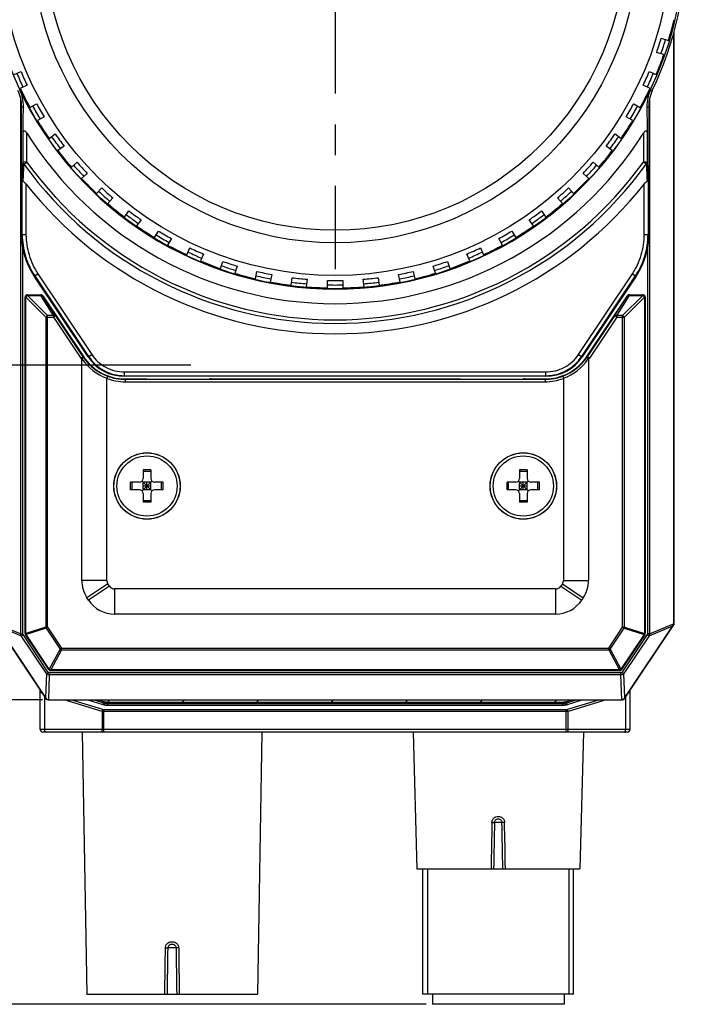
# Model space of a CAD drawing. Header units: millimetres. Extents: x 64 to 504, y 17 to 405.
# Tile 6 of 22: x 110 to 163, y 137 to 215. Entities that reach past the tile are written whole.
import ezdxf
from ezdxf.enums import TextEntityAlignment as Align

# ---------------------------------------------------------------- set-up
doc = ezdxf.new("R2010")
doc.units = ezdxf.units.MM
doc.header["$LTSCALE"] = 32.67
doc.linetypes.add('CENTER', pattern=[0.6, 0.375, -0.075, 0.075, -0.075])
doc.layers.get('0').update_dxf_attribs({"linetype": 'CONTINUOUS'})
for name, color, linetype in [('00_COMPONENTS', 7, 'CONTINUOUS'), ('03_ALL_AXES', 7, 'CONTINUOUS'), ('51__DRAFT_DIMS', 7, 'CONTINUOUS')]:
    doc.layers.add(name, color=color, linetype=linetype)
doc.styles.get("Standard").update_dxf_attribs({"font": 'simfang.ttf'})
doc.dimstyles.new('DIMSTYLE_1', dxfattribs={"dimtxt": 3, "dimasz": 3, "dimexe": 2.5, "dimexo": 0.5, "dimgap": 0.75, "dimtad": 1, "dimdsep": 46, "dimtxsty": 'STANDARD', "dimblk": '_FILLED', "dimblk1": '_FILLED', "dimblk2": '_FILLED', "dimcen": 0.09, "dimclrt": 3, "dimazin": 2, "dimtp": 0.3, "dimtm": 0.3, "dimtfac": 1, "dimtofl": 0, "dimtmove": 0, "dimatfit": 3, "dimldrblk": '_FILLED', "dimfxl": 1, "dimtolj": 1, "dimarcsym": 0})
doc.dimstyles.new('DIMSTYLE_2', dxfattribs={"dimtxt": 3, "dimasz": 3, "dimexe": 2.5, "dimexo": 0.5, "dimgap": 0.75, "dimtad": 1, "dimdec": 1, "dimdsep": 46, "dimtxsty": 'STANDARD', "dimblk": '_FILLED', "dimblk1": '_FILLED', "dimblk2": '_FILLED', "dimcen": 0.09, "dimclrt": 3, "dimazin": 2, "dimtp": 0.3, "dimtm": 0.3, "dimtfac": 1, "dimtdec": 1, "dimtofl": 0, "dimtmove": 0, "dimatfit": 3, "dimldrblk": '_FILLED', "dimfxl": 1, "dimtolj": 1, "dimarcsym": 0})

# ---------------------------------------------------------------- blocks, each defined once
blk = doc.blocks.new('_FILLED')
at = {"color": 0, "linetype": 'ByBlock'}
blk.add_solid([(0, 0), (-1, 0.167), (-1, -0.167)], dxfattribs=at)
blk = doc.blocks.new('*D2')
at = {"layer": '51__DRAFT_DIMS', "color": 4, "transparency": 16777216}
for p, q in [((111.473, 248.91), (75.669, 248.91)), ((78.169, 248.91), (78.169, 204.91)), ((78.169, 160.91), (78.169, 204.91)), ((111.473, 160.91), (75.669, 160.91))]:
    blk.add_line(p, q, dxfattribs=at)
at = {"layer": '51__DRAFT_DIMS', "color": 4, "transparency": 16777216, "xscale": 3, "yscale": 3, "zscale": 3}
for p, rotation in [((78.169, 248.91), 90), ((78.169, 160.91), 270)]:
    blk.add_blockref('_FILLED', p, dxfattribs=dict(at, rotation=rotation))
at = {"layer": '51__DRAFT_DIMS', "color": 3, "transparency": 16777216}
blk.add_text('88', height=3, rotation=90, dxfattribs=at).set_placement((77.419, 204.91), align=Align.CENTER)
blk = doc.blocks.new('*D5')
at = {"layer": '51__DRAFT_DIMS', "color": 4, "transparency": 16777216}
for p, q in [((111.473, 248.91), (64.934, 248.91)), ((67.434, 248.91), (67.434, 192.776)), ((67.434, 136.643), (67.434, 192.776)), ((142.063, 136.643), (64.934, 136.643))]:
    blk.add_line(p, q, dxfattribs=at)
at = {"layer": '51__DRAFT_DIMS', "color": 4, "transparency": 16777216, "xscale": 3, "yscale": 3, "zscale": 3}
for p, rotation in [((67.434, 248.91), 90), ((67.434, 136.643), 270)]:
    blk.add_blockref('_FILLED', p, dxfattribs=dict(at, rotation=rotation))
at = {"layer": '51__DRAFT_DIMS', "color": 3, "transparency": 16777216}
blk.add_text('112.3', height=3, rotation=90, dxfattribs=at).set_placement((66.684, 192.776), align=Align.CENTER)
blk = doc.blocks.new('*D12')
at = {"layer": '51__DRAFT_DIMS', "color": 4, "transparency": 16777216}
for p, q in [((113.464, 221.51), (87.228, 221.51)), ((89.728, 221.51), (89.728, 204.56)), ((89.728, 187.61), (89.728, 204.56)), ((123.313, 187.61), (87.228, 187.61))]:
    blk.add_line(p, q, dxfattribs=at)
at = {"layer": '51__DRAFT_DIMS', "color": 4, "transparency": 16777216, "xscale": 3, "yscale": 3, "zscale": 3}
for p, rotation in [((89.728, 221.51), 90), ((89.728, 187.61), 270)]:
    blk.add_blockref('_FILLED', p, dxfattribs=dict(at, rotation=rotation))
at = {"layer": '51__DRAFT_DIMS', "color": 3, "transparency": 16777216}
blk.add_text('33.9', height=3, rotation=90, dxfattribs=at).set_placement((88.978, 204.56), align=Align.CENTER)

msp = doc.modelspace()

# ---------------------------------------------------------------- linework, layer by layer
at = {"layer": '00_COMPONENTS', "color": 7}
for p, q in [((160.813, 213.692), (161.384, 213.507)), ((161.794, 214.068), (161.794, 167)), ((161.809, 167), (161.809, 214.125)), ((161.813, 214.139), (161.813, 166.91)), ((161.013, 212.366), (160.442, 212.551)), ((109.224, 210.773), (109.772, 211.018)), ((159.854, 211.018), (160.402, 210.773)), ((110.26, 209.921), (109.712, 209.677)), ((159.914, 209.677), (159.365, 209.921)), ((109.821, 198.027), (109.821, 208.205)), ((110.486, 208.157), (111.006, 208.458)), ((158.62, 208.458), (159.139, 208.157)), ((159.805, 208.205), (159.805, 198.027)), ((111.606, 207.418), (111.086, 207.118)), ((158.539, 207.118), (158.02, 207.418)), ((112.015, 205.688), (112.501, 206.041)), ((157.125, 206.041), (157.61, 205.688)), ((113.206, 205.07), (112.72, 204.717)), ((156.905, 204.717), (156.42, 205.07)), ((113.794, 203.391), (114.24, 203.793)), ((155.386, 203.793), (155.832, 203.391)), ((115.043, 202.901), (114.597, 202.5)), ((155.029, 202.5), (154.583, 202.901)), ((115.803, 201.294), (116.204, 201.74)), ((153.421, 201.74), (153.823, 201.294)), ((117.096, 200.937), (116.695, 200.491)), ((152.931, 200.491), (152.529, 200.937)), ((118.02, 199.417), (118.373, 199.903)), ((151.253, 199.903), (151.605, 199.417)), ((119.344, 199.197), (118.991, 198.712)), ((150.635, 198.712), (150.282, 199.197)), ((120.421, 197.783), (120.721, 198.303)), ((148.904, 198.303), (149.204, 197.783)), ((121.761, 197.703), (121.461, 197.183)), ((148.165, 197.183), (147.865, 197.703)), ((122.98, 196.409), (123.224, 196.957)), ((124.321, 196.469), (124.077, 195.921)), ((145.549, 195.921), (145.305, 196.469)), ((146.401, 196.957), (146.645, 196.409)), ((125.669, 195.309), (125.854, 195.88)), ((126.996, 195.509), (126.81, 194.939)), ((142.815, 194.939), (142.63, 195.509)), ((143.771, 195.88), (143.957, 195.309)), ((128.458, 194.497), (128.582, 195.084)), ((129.756, 194.835), (129.631, 194.248)), ((139.994, 194.248), (139.869, 194.835)), ((141.043, 195.084), (141.168, 194.497)), ((115.116, 188.272), (110.828, 194.702)), ((131.316, 193.981), (131.379, 194.578)), ((132.572, 194.452), (132.51, 193.855)), ((134.213, 193.766), (134.213, 194.366)), ((135.413, 194.366), (135.413, 193.766)), ((137.116, 193.855), (137.053, 194.452)), ((138.247, 194.578), (138.309, 193.981)), ((158.798, 194.702), (154.509, 188.272)), ((110.296, 193.227), (111.348, 193.227)), ((111.514, 193.138), (114.749, 188.289)), ((154.877, 188.289), (158.111, 193.138)), ((158.277, 193.227), (159.33, 193.227)), ((110.096, 166.219), (110.096, 193.027)), ((159.53, 193.027), (159.53, 166.219)), ((114.613, 170.446), (114.613, 188.06)), ((155.013, 188.06), (155.013, 170.446)), ((116.613, 170.446), (116.613, 186.543)), ((151.605, 186.718), (118.021, 186.718)), ((118.081, 186.507), (119.692, 186.507)), ((119.692, 186.507), (119.696, 186.507)), ((119.824, 186.503), (119.82, 186.503)), ((119.82, 186.503), (119.825, 186.503)), ((119.824, 186.503), (120.797, 186.499)), ((120.796, 186.499), (120.797, 186.499)), ((120.797, 186.499), (123.829, 186.499)), ((123.829, 186.499), (124.802, 186.503)), ((123.829, 186.499), (123.829, 186.499)), ((124.806, 186.503), (124.8, 186.503)), ((124.806, 186.503), (124.802, 186.503)), ((124.933, 186.507), (124.929, 186.507)), ((124.933, 186.507), (144.692, 186.507)), ((144.692, 186.507), (144.696, 186.507)), ((144.824, 186.503), (144.82, 186.503)), ((144.82, 186.503), (144.825, 186.503)), ((144.824, 186.503), (145.797, 186.499)), ((145.796, 186.499), (145.797, 186.499)), ((145.797, 186.499), (148.829, 186.499)), ((148.829, 186.499), (149.802, 186.503)), ((148.829, 186.499), (148.829, 186.499)), ((149.806, 186.503), (149.8, 186.503)), ((149.806, 186.503), (149.802, 186.503)), ((149.933, 186.507), (149.929, 186.507)), ((149.933, 186.507), (151.545, 186.507)), ((153.013, 186.543), (153.013, 170.446)), ((119.513, 179.27), (119.513, 178.57)), ((120.113, 179.27), (119.513, 179.27)), ((120.113, 179.138), (119.513, 179.138)), ((120.113, 179.27), (120.113, 178.57)), ((150.113, 179.27), (149.513, 179.27)), ((149.513, 179.27), (149.513, 178.57)), ((150.113, 179.138), (149.513, 179.138)), ((150.113, 179.27), (150.113, 178.57)), ((119.213, 178.27), (118.513, 178.27)), ((118.513, 177.67), (118.513, 178.27)), ((118.644, 177.67), (118.644, 178.27)), ((120.201, 177.582), (119.425, 178.357)), ((119.425, 177.582), (120.201, 178.357)), ((120.113, 178.27), (119.513, 178.27)), ((119.513, 177.67), (119.513, 178.27)), ((119.813, 177.67), (119.813, 178.27)), ((120.113, 177.67), (120.113, 178.27)), ((121.113, 178.27), (120.413, 178.27)), ((120.981, 177.67), (120.981, 178.27)), ((121.113, 177.67), (121.113, 178.27)), ((149.213, 178.27), (148.513, 178.27)), ((148.513, 177.67), (148.513, 178.27)), ((148.644, 177.67), (148.644, 178.27)), ((150.201, 177.582), (149.425, 178.357)), ((149.425, 177.582), (150.201, 178.357)), ((150.113, 178.27), (149.513, 178.27)), ((149.513, 177.67), (149.513, 178.27)), ((149.813, 177.67), (149.813, 178.27)), ((150.113, 177.67), (150.113, 178.27)), ((151.113, 178.27), (150.413, 178.27)), ((150.981, 177.67), (150.981, 178.27)), ((151.113, 177.67), (151.113, 178.27)), ((119.213, 177.67), (118.513, 177.67)), ((120.113, 177.97), (119.513, 177.97)), ((120.113, 177.67), (119.513, 177.67)), ((121.113, 177.67), (120.413, 177.67)), ((149.213, 177.67), (148.513, 177.67)), ((150.113, 177.97), (149.513, 177.97)), ((150.113, 177.67), (149.513, 177.67)), ((151.113, 177.67), (150.413, 177.67)), ((119.513, 177.37), (119.513, 176.67)), ((120.113, 176.801), (119.513, 176.801)), ((120.113, 176.67), (119.513, 176.67)), ((120.113, 177.37), (120.113, 176.67)), ((149.513, 177.37), (149.513, 176.67)), ((150.113, 176.801), (149.513, 176.801)), ((150.113, 176.67), (149.513, 176.67)), ((150.113, 177.37), (150.113, 176.67)), ((116.821, 169.982), (116.697, 170.169)), ((152.388, 169.76), (117.237, 169.76)), ((152.929, 170.169), (152.804, 169.982)), ((115.157, 168.873), (115.032, 169.06)), ((154.593, 169.06), (154.469, 168.873)), ((152.388, 167.76), (117.237, 167.76)), ((107.813, 166.91), (111.724, 161.043)), ((107.866, 166.836), (111.727, 161.045)), ((107.898, 166.815), (111.739, 161.054)), ((157.886, 161.054), (161.727, 166.815)), ((157.899, 161.045), (161.759, 166.836)), ((157.902, 161.043), (161.813, 166.91)), ((161.797, 166.915), (161.813, 166.91)), ((111.98, 163.332), (110.129, 166.108)), ((159.496, 166.108), (157.646, 163.332)), ((157.479, 163.242), (112.146, 163.242)), ((111.313, 158.543), (111.313, 161.66)), ((158.313, 161.66), (158.313, 158.543)), ((111.973, 160.928), (157.652, 160.928)), ((111.973, 160.913), (157.652, 160.913)), ((111.973, 160.91), (157.652, 160.91)), ((115.108, 160.91), (116.302, 160.552)), ((115.6, 160.91), (116.341, 160.687)), ((115.954, 160.91), (116.341, 160.793)), ((116.302, 160.552), (116.332, 160.543)), ((116.332, 160.543), (116.333, 160.543)), ((116.333, 160.543), (116.362, 160.535)), ((116.362, 160.535), (116.365, 160.534)), ((116.365, 160.534), (116.394, 160.528)), ((116.394, 160.528), (116.397, 160.527)), ((116.397, 160.527), (116.426, 160.521)), ((116.426, 160.521), (116.43, 160.52)), ((116.43, 160.52), (116.458, 160.515)), ((116.458, 160.515), (116.462, 160.514)), ((116.462, 160.514), (116.491, 160.51)), ((116.491, 160.51), (116.495, 160.509)), ((116.495, 160.509), (116.524, 160.506)), ((116.524, 160.506), (116.528, 160.505)), ((116.528, 160.505), (116.557, 160.502)), ((116.557, 160.502), (116.561, 160.502)), ((116.561, 160.502), (116.591, 160.499)), ((116.591, 160.499), (116.594, 160.499)), ((116.594, 160.499), (116.625, 160.497)), ((116.625, 160.497), (116.627, 160.497)), ((116.627, 160.497), (116.658, 160.496)), ((116.658, 160.496), (116.66, 160.496)), ((116.66, 160.496), (116.692, 160.495)), ((116.692, 160.743), (152.933, 160.743)), ((116.692, 160.637), (152.933, 160.637)), ((116.692, 160.495), (152.933, 160.495)), ((152.933, 160.495), (152.966, 160.496)), ((152.966, 160.496), (152.967, 160.496)), ((152.967, 160.496), (152.998, 160.497)), ((152.998, 160.497), (153.001, 160.497)), ((153.001, 160.497), (153.031, 160.499)), ((153.031, 160.499), (153.035, 160.499)), ((153.035, 160.499), (153.064, 160.502)), ((153.064, 160.502), (153.068, 160.502)), ((153.068, 160.502), (153.097, 160.505)), ((153.097, 160.505), (153.102, 160.506)), ((153.102, 160.506), (153.13, 160.509)), ((153.13, 160.509), (153.135, 160.51)), ((153.135, 160.51), (153.163, 160.514)), ((153.163, 160.514), (153.167, 160.515)), ((153.167, 160.515), (153.196, 160.52)), ((153.196, 160.52), (153.2, 160.521)), ((153.2, 160.521), (153.228, 160.527)), ((153.228, 160.527), (153.232, 160.528)), ((153.232, 160.528), (153.261, 160.534)), ((153.261, 160.534), (153.263, 160.535)), ((153.263, 160.535), (153.293, 160.543)), ((153.285, 160.793), (153.672, 160.91)), ((153.285, 160.687), (154.025, 160.91)), ((153.293, 160.543), (153.294, 160.543)), ((153.294, 160.543), (153.324, 160.552)), ((153.324, 160.552), (154.517, 160.91)), ((158.113, 158.343), (111.513, 158.343)), ((114.648, 158.343), (115.013, 137.443)), ((128.978, 158.343), (128.613, 137.443)), ((141.027, 158.343), (141.313, 147.443)), ((154.598, 158.343), (154.313, 147.443)), ((141.313, 147.443), (154.313, 147.443)), ((141.813, 137.443), (141.813, 147.443)), ((153.813, 137.443), (153.813, 147.443)), ((115.013, 137.443), (128.613, 137.443)), ((153.813, 137.443), (141.813, 137.443)), ((142.563, 137.443), (142.563, 136.643)), ((153.063, 137.443), (153.063, 136.643)), ((153.063, 136.643), (142.563, 136.643))]:
    msp.add_line(p, q, dxfattribs=at)
at = {"layer": '00_COMPONENTS', "color": 4}
for p, q in [((159.957, 209.562), (160.096, 209.496)), ((109.754, 166.186), (109.754, 208.834)), ((109.821, 208.205), (109.965, 208.205)), ((159.661, 208.205), (159.805, 208.205)), ((159.872, 208.834), (159.872, 166.186)), ((109.936, 203.806), (109.936, 206.044)), ((110.236, 203.806), (110.236, 206.115)), ((159.39, 206.115), (159.39, 203.806)), ((159.69, 206.044), (159.69, 203.806)), ((110.236, 203.806), (109.936, 203.806)), ((110.007, 203.641), (110.236, 203.806)), ((159.69, 203.806), (159.39, 203.806)), ((159.619, 203.641), (159.39, 203.806)), ((109.871, 198.027), (109.871, 202.391)), ((110.17, 202.049), (110.17, 198.027)), ((159.455, 198.027), (159.455, 202.049)), ((159.755, 202.391), (159.755, 198.027)), ((109.821, 198.027), (110.17, 198.027)), ((159.455, 198.027), (159.805, 198.027)), ((109.921, 166.186), (109.921, 196.935)), ((159.704, 196.935), (159.704, 166.186)), ((110.828, 194.702), (111.119, 194.896)), ((110.869, 194.73), (115.158, 188.299)), ((111.119, 194.896), (115.407, 188.466)), ((154.218, 188.466), (158.507, 194.896)), ((154.468, 188.299), (158.757, 194.73)), ((158.507, 194.896), (158.798, 194.702)), ((110.296, 193.168), (110.296, 193.227)), ((111.896, 191.568), (110.296, 193.168)), ((110.296, 193.168), (111.348, 193.168)), ((111.348, 193.227), (111.348, 193.168)), ((112.365, 191.568), (111.348, 193.168)), ((112.531, 191.538), (111.514, 193.138)), ((111.514, 193.138), (111.514, 193.138)), ((157.094, 191.538), (158.111, 193.138)), ((157.261, 191.568), (158.277, 193.168)), ((157.73, 191.568), (159.33, 193.168)), ((158.111, 193.138), (158.111, 193.138)), ((158.277, 193.168), (158.277, 193.227)), ((158.277, 193.168), (159.33, 193.168)), ((159.33, 193.227), (159.33, 193.168)), ((110.096, 193.027), (110.154, 193.027)), ((110.154, 166.219), (110.154, 193.027)), ((111.754, 191.427), (110.154, 193.027)), ((157.871, 191.427), (159.471, 193.027)), ((159.471, 193.027), (159.53, 193.027)), ((159.471, 193.027), (159.471, 166.219)), ((111.896, 166.703), (111.896, 191.568)), ((112.365, 191.568), (111.896, 191.568)), ((112.365, 191.568), (112.365, 191.427)), ((157.73, 191.568), (157.261, 191.568)), ((157.261, 191.568), (157.261, 191.427)), ((157.73, 166.703), (157.73, 191.568)), ((111.754, 191.427), (111.754, 166.703)), ((111.754, 191.427), (112.365, 191.427)), ((112.531, 191.538), (112.365, 191.427)), ((112.365, 191.427), (114.547, 188.155)), ((112.531, 191.538), (114.714, 188.266)), ((157.094, 191.538), (154.912, 188.266)), ((157.261, 191.427), (155.078, 188.155)), ((157.261, 191.427), (157.094, 191.538)), ((157.261, 191.427), (157.871, 191.427)), ((157.871, 166.703), (157.871, 191.427)), ((115.116, 188.272), (115.407, 188.466)), ((154.218, 188.466), (154.509, 188.272)), ((114.547, 188.155), (114.748, 188.289)), ((155.078, 188.155), (154.877, 188.289)), ((118.021, 186.718), (118.021, 187.067)), ((118.021, 187.067), (151.605, 187.067)), ((151.605, 186.718), (151.605, 187.067)), ((118.021, 186.767), (151.605, 186.767)), ((118.081, 186.507), (118.081, 186.28)), ((118.081, 186.48), (151.545, 186.48)), ((118.081, 186.28), (151.545, 186.28)), ((119.696, 186.507), (119.692, 186.507)), ((119.824, 186.503), (119.825, 186.503)), ((120.796, 186.499), (120.797, 186.499)), ((123.829, 186.499), (123.829, 186.499)), ((124.8, 186.503), (124.802, 186.503)), ((124.933, 186.507), (124.929, 186.507)), ((144.696, 186.507), (144.692, 186.507)), ((144.824, 186.503), (144.825, 186.503)), ((145.796, 186.499), (145.797, 186.499)), ((148.829, 186.499), (148.829, 186.499)), ((149.8, 186.503), (149.802, 186.503)), ((149.933, 186.507), (149.929, 186.507)), ((151.545, 186.507), (151.545, 186.28)), ((116.613, 170.446), (114.613, 170.446)), ((153.013, 170.446), (155.013, 170.446)), ((116.697, 170.169), (115.032, 169.06)), ((116.821, 169.982), (115.157, 168.873)), ((117.237, 169.76), (117.237, 167.76)), ((152.388, 169.76), (152.388, 167.76)), ((152.804, 169.982), (154.469, 168.873)), ((152.929, 170.169), (154.593, 169.06)), ((107.831, 166.99), (109.754, 166.186)), ((107.898, 166.815), (109.784, 166.026)), ((111.754, 166.703), (110.154, 166.219)), ((111.778, 166.625), (110.178, 166.141)), ((111.896, 166.703), (111.754, 166.703)), ((111.778, 166.625), (111.896, 166.703)), ((111.778, 166.625), (112.885, 164.964)), ((111.896, 166.703), (113.003, 165.042)), ((156.623, 165.042), (157.73, 166.703)), ((156.741, 164.964), (157.848, 166.625)), ((157.871, 166.703), (157.73, 166.703)), ((157.73, 166.703), (157.848, 166.625)), ((157.848, 166.625), (159.448, 166.141)), ((157.871, 166.703), (159.471, 166.219)), ((159.841, 166.026), (161.727, 166.815)), ((159.872, 166.186), (161.794, 166.99)), ((161.747, 166.844), (161.759, 166.836)), ((161.794, 167), (161.809, 167)), ((109.754, 166.186), (109.921, 166.186)), ((109.784, 166.026), (109.94, 166.129)), ((111.795, 163.01), (109.784, 166.026)), ((111.95, 163.113), (109.94, 166.129)), ((110.154, 166.219), (110.096, 166.219)), ((110.129, 166.108), (110.178, 166.141)), ((112.029, 163.364), (110.178, 166.141)), ((159.448, 166.141), (157.597, 163.364)), ((159.686, 166.129), (157.675, 163.113)), ((159.841, 166.026), (157.83, 163.01)), ((159.448, 166.141), (159.496, 166.108)), ((159.53, 166.219), (159.471, 166.219)), ((159.841, 166.026), (159.686, 166.129)), ((159.872, 166.186), (159.704, 166.186)), ((112.885, 164.964), (112.029, 163.364)), ((113.003, 164.901), (112.146, 163.301)), ((113.003, 165.042), (112.885, 164.964)), ((113.003, 165.042), (156.623, 165.042)), ((113.003, 164.901), (113.003, 165.042)), ((113.003, 164.901), (156.623, 164.901)), ((156.741, 164.964), (156.623, 165.042)), ((156.623, 165.042), (156.623, 164.901)), ((156.623, 164.901), (157.479, 163.301)), ((156.741, 164.964), (157.597, 163.364)), ((112.029, 163.364), (111.98, 163.332)), ((157.646, 163.332), (157.597, 163.364)), ((111.795, 163.01), (111.726, 161.076)), ((111.795, 163.01), (111.95, 163.113)), ((112.027, 162.903), (111.957, 160.928)), ((157.598, 163.069), (112.027, 163.069)), ((112.027, 162.903), (112.027, 163.069)), ((157.598, 162.903), (112.027, 162.903)), ((157.479, 163.301), (112.146, 163.301)), ((112.146, 163.242), (112.146, 163.301)), ((157.479, 163.301), (157.479, 163.242)), ((157.598, 162.903), (157.598, 163.069)), ((157.669, 160.928), (157.598, 162.903)), ((157.83, 163.01), (157.675, 163.113)), ((157.9, 161.076), (157.83, 163.01)), ((111.669, 158.543), (111.669, 161.125)), ((111.739, 161.053), (111.724, 161.043)), ((157.886, 161.053), (157.902, 161.043)), ((157.956, 161.125), (157.956, 158.543)), ((111.973, 160.928), (111.973, 160.91)), ((116.242, 160.003), (113.221, 160.91)), ((116.3, 160.145), (113.75, 160.91)), ((116.343, 160.54), (116.341, 160.687)), ((116.692, 160.743), (116.859, 160.91)), ((116.692, 160.495), (116.692, 160.637)), ((122.632, 160.743), (122.798, 160.91)), ((128.571, 160.743), (128.738, 160.91)), ((134.511, 160.743), (134.678, 160.91)), ((140.451, 160.743), (140.617, 160.91)), ((146.391, 160.743), (146.557, 160.91)), ((152.33, 160.743), (152.497, 160.91)), ((152.933, 160.495), (152.933, 160.637)), ((153.283, 160.54), (153.285, 160.687)), ((155.876, 160.91), (153.326, 160.145)), ((156.405, 160.91), (153.383, 160.003)), ((157.652, 160.91), (157.652, 160.928)), ((116.242, 160.003), (116.242, 158.543)), ((153.239, 160.132), (116.386, 160.132)), ((116.386, 158.343), (116.386, 160.132)), ((153.239, 159.99), (116.386, 159.99)), ((153.239, 158.343), (153.239, 160.132)), ((153.383, 158.543), (153.383, 160.003)), ((158.313, 158.543), (111.313, 158.543)), ((148.107, 151.151), (147.519, 151.151)), ((142.188, 147.443), (142.188, 137.443)), ((153.438, 147.443), (153.438, 137.443)), ((122.134, 141.149), (121.492, 141.149))]:
    msp.add_line(p, q, dxfattribs=at)
msp.add_circle((134.813, 221.51), 27.811, dxfattribs=at)
at = {"layer": '00_COMPONENTS', "color": 7}
for centre, radius in [((134.813, 221.51), 26.75), ((134.813, 221.51), 24.15), ((134.813, 221.51), 23.15), ((119.813, 177.969), 2.649), ((119.813, 177.969), 2.64), ((149.813, 177.969), 2.649), ((149.813, 177.969), 2.64), ((119.813, 177.97), 2.4), ((149.813, 177.97), 2.4)]:
    msp.add_circle(centre, radius, dxfattribs=at)
for centre, radius, start, end in [((134.813, 221.51), 27.992, 334.58538, 25.41462), ((134.813, 221.51), 27.75, 343.23892, 346.76108), ((134.813, 221.51), 27.15, 340.73369, 343.26631), ((134.813, 221.51), 27.75, 337.23892, 340.76108), ((134.813, 221.51), 27.15, 202.73369, 205.26631), ((134.813, 221.51), 27.15, 334.73369, 337.26631), ((134.813, 221.51), 27.75, 205.23892, 208.76108), ((134.813, 221.51), 27.75, 331.23892, 334.76108), ((106.813, 208.205), 3.008, 0, 25.41462), ((106.894, 208.244), 3.071, 359.27255, 25.41151), ((134.813, 221.51), 27.839, 205.41462, 334.58538), ((162.731, 208.244), 3.071, 154.58849, 180.72745), ((162.813, 208.205), 3.008, 154.58538, 180), ((134.813, 221.51), 27.15, 208.73369, 211.26631), ((134.813, 221.51), 27.15, 328.73369, 331.26631), ((134.813, 221.51), 27.75, 211.23892, 214.76108), ((134.813, 221.51), 27.75, 325.23892, 328.76108), ((134.813, 221.51), 29, 212.06173, 327.93827), ((134.813, 221.51), 27.15, 214.73369, 217.26631), ((134.813, 221.51), 27.15, 322.73369, 325.26631), ((134.813, 221.51), 27.75, 217.23892, 220.76108), ((134.813, 221.51), 27.75, 319.23892, 322.76108), ((134.813, 221.51), 27.15, 220.73369, 223.26631), ((134.813, 221.51), 27.15, 316.73369, 319.26631), ((134.813, 221.51), 31.4, 218.29909, 321.70091), ((134.813, 221.51), 27.75, 223.23892, 226.76108), ((134.813, 221.51), 27.75, 313.23892, 316.76108), ((134.813, 221.51), 27.15, 226.73369, 229.26631), ((134.813, 221.51), 27.15, 310.73369, 313.26631), ((134.813, 221.51), 27.75, 229.23892, 232.76108), ((134.813, 221.51), 27.75, 307.23892, 310.76108), ((134.813, 221.51), 27.15, 232.73369, 235.26631), ((134.813, 221.51), 27.15, 304.73369, 307.26631), ((134.813, 221.51), 27.75, 235.23892, 238.76108), ((134.813, 221.51), 27.75, 301.23892, 304.76108), ((134.813, 221.51), 27.15, 238.73369, 241.26631), ((134.813, 221.51), 27.15, 298.73369, 301.26631), ((134.813, 221.51), 27.75, 241.23892, 244.76108), ((134.813, 221.51), 27.75, 295.23892, 298.76108), ((134.813, 221.51), 27.15, 244.73369, 247.26631), ((134.813, 221.51), 27.15, 292.73369, 295.26631), ((134.813, 221.51), 27.75, 247.23892, 250.76108), ((134.813, 221.51), 27.15, 250.73369, 253.26631), ((134.813, 221.51), 27.15, 286.73369, 289.26631), ((134.813, 221.51), 27.75, 289.23892, 292.76108), ((134.813, 221.51), 27.75, 253.23892, 256.76108), ((134.813, 221.51), 27.15, 256.73369, 259.26631), ((134.813, 221.51), 27.15, 280.73369, 283.26631), ((134.813, 221.51), 27.75, 283.23892, 286.76108), ((134.813, 221.51), 27.75, 259.23892, 262.76108), ((134.813, 221.51), 27.15, 262.73369, 265.26631), ((134.813, 221.51), 27.15, 268.73369, 271.26631), ((134.813, 221.51), 27.15, 274.73369, 277.26631), ((134.813, 221.51), 27.75, 277.23892, 280.76108), ((110.296, 193.027), 0.2, 90, 180), ((111.348, 193.027), 0.2, 33.70486, 90), ((134.813, 221.51), 27.75, 265.23892, 268.76108), ((134.813, 221.51), 27.75, 271.23892, 274.76108), ((158.277, 193.027), 0.2, 90, 146.29514), ((159.33, 193.027), 0.2, 0, 90), ((118.081, 190.512), 4.005, 213.70486, 270), ((118.021, 190.209), 3.491, 213.69973, 270.00027), ((151.545, 190.512), 4.005, 270, 326.29514), ((151.605, 190.209), 3.491, 269.99973, 326.30027), ((119.213, 178.57), 0.3, 270, 360), ((120.413, 178.57), 0.3, 180, 270), ((149.213, 178.57), 0.3, 270, 360), ((150.413, 178.57), 0.3, 180, 270), ((119.213, 177.37), 0.3, 0, 90), ((120.413, 177.37), 0.3, 90, 180), ((149.213, 177.37), 0.3, 0, 90), ((150.413, 177.37), 0.3, 90, 180), ((117.113, 170.446), 2.5, 180, 213.68301), ((117.113, 170.446), 0.5, 180, 213.68301), ((152.513, 170.446), 0.5, 326.31699, 360), ((152.513, 170.446), 2.5, 326.31699, 360), ((117.237, 170.26), 0.5, 213.68301, 270), ((152.388, 170.26), 0.5, 270, 326.31699), ((117.237, 170.26), 2.5, 213.68301, 270), ((152.388, 170.26), 2.5, 270, 326.31699), ((161.514, 167), 0.28, 326.14184, 357.88001), ((161.513, 167), 0.296, 326.30993, 360), ((110.296, 166.219), 0.2, 180, 213.68301), ((159.33, 166.219), 0.2, 326.31699, 360), ((112.146, 163.442), 0.2, 213.68301, 270), ((157.479, 163.442), 0.2, 270, 326.31699), ((111.973, 161.21), 0.3, 213.69007, 270), ((111.973, 161.21), 0.296, 213.69007, 270), ((157.652, 161.21), 0.296, 270, 326.30993), ((157.652, 161.21), 0.3, 270, 326.30993), ((111.513, 158.543), 0.2, 180, 270), ((158.113, 158.543), 0.2, 270, 360)]:
    msp.add_arc(centre, radius, start, end, dxfattribs=at)
at = {"layer": '00_COMPONENTS', "color": 4}
for centre, radius, start, end in [((134.813, 221.51), 27.511, 340.76396, 343.24202), ((134.813, 221.51), 27.511, 202.76746, 205.24178), ((134.813, 221.51), 27.511, 334.75822, 337.23254), ((134.813, 221.51), 27.511, 208.7505, 211.24989), ((134.813, 221.51), 27.511, 328.75011, 331.2495), ((134.813, 221.51), 27.511, 214.75703, 217.23486), ((134.813, 221.51), 27.511, 322.76514, 325.24297), ((-552.265, 233.731), 662.877, 357.290143, 357.412592), ((-534.172, 229.839), 644.712, 357.549567, 357.671117), ((134.813, 221.51), 30.571, 215.76639, 324.23361), ((134.813, 221.51), 30.289, 215.76639, 324.23361), ((134.813, 221.51), 27.511, 220.76268, 223.24069), ((134.813, 221.51), 27.511, 316.75931, 319.23732), ((806.907, 229.969), 647.824, 182.329212, 182.450178), ((832.238, 234.209), 673.235, 182.58835, 182.708915), ((134.813, 221.51), 27.511, 226.77121, 229.2469), ((134.813, 221.51), 27.511, 310.7531, 313.22879), ((134.813, 221.51), 27.511, 232.75573, 235.23062), ((134.813, 221.51), 27.511, 304.76938, 307.24427), ((134.813, 221.51), 27.511, 238.76167, 241.23976), ((134.813, 221.51), 27.511, 298.76024, 301.23833), ((134.813, 221.51), 27.511, 244.76774, 247.24529), ((134.813, 221.51), 27.511, 292.75471, 295.23226), ((134.813, 221.51), 27.511, 250.75184, 253.22922), ((134.813, 221.51), 27.511, 286.77078, 289.24816), ((134.813, 221.51), 27.511, 256.75133, 259.24872), ((134.813, 221.51), 27.511, 280.75128, 283.24867), ((134.813, 221.51), 27.511, 262.75006, 265.25113), ((134.813, 221.51), 27.511, 268.75029, 271.24971), ((134.813, 221.51), 27.511, 274.74887, 277.24994), ((118.081, 190.512), 4.247, 213.70486, 215.2658), ((118.105, 190.512), 4.22, 214.61085, 249.3437), ((118.081, 190.512), 4.047, 213.70486, 214.57402), ((118.047, 190.512), 4.02, 214.84398, 249.72303), ((151.578, 190.512), 4.02, 290.27697, 325.15602), ((151.521, 190.512), 4.22, 290.65631, 325.38915), ((151.545, 190.512), 4.047, 325.42598, 326.29514), ((151.545, 190.512), 4.247, 324.7342, 326.29514), ((118.081, 190.512), 4.231, 249.70417, 270), ((118.081, 190.512), 4.032, 249.27981, 270), ((151.545, 190.512), 4.032, 270, 290.72019), ((151.545, 190.512), 4.231, 270, 290.29583), ((112.038, 166.747), 0.288, 188.64894, 205.03407), ((157.587, 166.747), 0.288, 334.96593, 351.35106), ((110.438, 166.262), 0.288, 188.64894, 205.03407), ((159.187, 166.262), 0.288, 334.96593, 351.35106), ((116.386, 160.432), 0.3, 253.30209, 269.99867), ((153.239, 160.432), 0.3, 270.00096, 286.69828), ((1335.35, 126.613), 1188.294, 178.816754, 178.995568), ((1495.839, 121.302), 1348.651, 178.731782, 178.88934), ((-1200.382, 121.296), 1348.819, 1.110774, 1.268312), ((-1039.808, 126.614), 1188.378, 1.00429, 1.183091)]:
    msp.add_arc(centre, radius, start, end, dxfattribs=at)
at = {"layer": '00_COMPONENTS', "color": 7}
for centre, major_axis, ratio, start_param, end_param in [((161.986, 167.175), (0.32, 0.459), 0.016465, -3.89532, -3.798106), ((161.52, 167), (0.274, 0), 0.999639, -0.037583, 0), ((111.963, 161.203), (0.224, 0.149), 0.998996, 3.04625, 3.141593), ((157.662, 161.203), (0.224, -0.149), 0.998996, 0, 0.095343), ((111.973, 161.202), (0, 0.275), 0.999657, -3.202072, -3.141593), ((157.652, 161.202), (0, 0.275), 0.999657, -3.141593, -3.081113)]:
    msp.add_ellipse(centre, major_axis=major_axis, ratio=ratio, start_param=start_param, end_param=end_param, dxfattribs=at)
for points, knots in [([(109.936, 206.044), (109.939, 206.223), (109.949, 206.943), (109.958, 207.664), (109.965, 208.205)], [0, 0, 0, 0, 0.247859, 1, 1, 1, 1]), ([(159.661, 208.205), (159.663, 208.024), (159.672, 207.303), (159.682, 206.583), (159.69, 206.044)], [0, 0, 0, 0, 0.252176, 1, 1, 1, 1]), ([(109.936, 206.044), (109.937, 206.091), (109.942, 206.159), (109.968, 206.243), (110.001, 206.286), (110.043, 206.296), (110.076, 206.287), (110.108, 206.269), (110.147, 206.235), (110.191, 206.183), (110.222, 206.139), (110.236, 206.115)], [0, 0, 0, 0, 0.246869, 0.361169, 0.465443, 0.518042, 0.57722, 0.642605, 0.712056, 0.855099, 1, 1, 1, 1]), ([(159.39, 206.115), (159.404, 206.139), (159.434, 206.183), (159.478, 206.235), (159.518, 206.269), (159.55, 206.287), (159.583, 206.296), (159.624, 206.286), (159.658, 206.243), (159.684, 206.159), (159.689, 206.091), (159.69, 206.044)], [0, 0, 0, 0, 0.144908, 0.287961, 0.35728, 0.422831, 0.481825, 0.534556, 0.638782, 0.7531, 1, 1, 1, 1]), ([(109.95, 202.275), (109.928, 202.289), (109.89, 202.322), (109.872, 202.369), (109.871, 202.391)], [0, 0, 0, 0, 0.552409, 1, 1, 1, 1]), ([(109.95, 202.275), (109.991, 202.247), (110.068, 202.173), (110.136, 202.093), (110.17, 202.049)], [0, 0, 0, 0, 0.471303, 1, 1, 1, 1]), ([(159.455, 202.049), (159.49, 202.093), (159.558, 202.173), (159.634, 202.247), (159.676, 202.275)], [0, 0, 0, 0, 0.528691, 1, 1, 1, 1]), ([(159.755, 202.391), (159.754, 202.369), (159.736, 202.322), (159.698, 202.289), (159.676, 202.275)], [0, 0, 0, 0, 0.447585, 1, 1, 1, 1]), ([(110.828, 194.702), (110.503, 195.189), (109.995, 196.265), (109.821, 197.441), (109.821, 198.027)], [0, 0, 0, 0, 0.499991, 1, 1, 1, 1]), ([(159.805, 198.027), (159.805, 197.441), (159.631, 196.265), (159.123, 195.189), (158.798, 194.702)], [0, 0, 0, 0, 0.499991, 1, 1, 1, 1]), ([(114.632, 188.115), (114.628, 188.112), (114.619, 188.102), (114.614, 188.083), (114.613, 188.067), (114.613, 188.06)], [0, 0, 0, 0, 0.246346, 0.621698, 1, 1, 1, 1]), ([(114.748, 188.215), (114.748, 188.215), (114.748, 188.213), (114.746, 188.209), (114.74, 188.203), (114.73, 188.193), (114.717, 188.181), (114.699, 188.166), (114.671, 188.144), (114.648, 188.127), (114.632, 188.115)], [0, 0, 0, 0, 0.011406, 0.029353, 0.088266, 0.178308, 0.297725, 0.443636, 0.612338, 1, 1, 1, 1]), ([(154.878, 188.215), (154.877, 188.215), (154.878, 188.213), (154.88, 188.209), (154.885, 188.203), (154.895, 188.193), (154.909, 188.181), (154.926, 188.166), (154.955, 188.144), (154.978, 188.127), (154.994, 188.115)], [0, 0, 0, 0, 0.011414, 0.029366, 0.088274, 0.178315, 0.29773, 0.443641, 0.612342, 1, 1, 1, 1]), ([(155.013, 188.06), (155.013, 188.067), (155.012, 188.083), (155.006, 188.102), (154.998, 188.112), (154.994, 188.115)], [0, 0, 0, 0, 0.378302, 0.753654, 1, 1, 1, 1]), ([(116.654, 186.741), (116.656, 186.74), (116.658, 186.734), (116.658, 186.722), (116.656, 186.705), (116.652, 186.684), (116.646, 186.658), (116.634, 186.617), (116.624, 186.585), (116.616, 186.563)], [0, 0, 0, 0, 0.034949, 0.097289, 0.189729, 0.310701, 0.456979, 0.624218, 1, 1, 1, 1]), ([(119.696, 186.507), (119.706, 186.506), (119.747, 186.505), (119.788, 186.504), (119.82, 186.503)], [0, 0, 0, 0, 0.232037, 1, 1, 1, 1]), ([(124.929, 186.507), (124.92, 186.506), (124.879, 186.505), (124.838, 186.504), (124.806, 186.503)], [0, 0, 0, 0, 0.232037, 1, 1, 1, 1]), ([(144.696, 186.507), (144.706, 186.506), (144.747, 186.505), (144.788, 186.504), (144.82, 186.503)], [0, 0, 0, 0, 0.232037, 1, 1, 1, 1]), ([(149.929, 186.507), (149.92, 186.506), (149.879, 186.505), (149.838, 186.504), (149.806, 186.503)], [0, 0, 0, 0, 0.232037, 1, 1, 1, 1]), ([(152.971, 186.741), (152.97, 186.74), (152.967, 186.734), (152.967, 186.722), (152.969, 186.705), (152.973, 186.684), (152.98, 186.658), (152.991, 186.617), (153.002, 186.585), (153.009, 186.563)], [0, 0, 0, 0, 0.034949, 0.097288, 0.189728, 0.3107, 0.456979, 0.624218, 1, 1, 1, 1]), ([(111.957, 160.928), (111.914, 160.931), (111.828, 160.956), (111.763, 161.018), (111.739, 161.053)], [0, 0, 0, 0, 0.500397, 1, 1, 1, 1]), ([(157.886, 161.053), (157.863, 161.018), (157.797, 160.956), (157.712, 160.931), (157.669, 160.928)], [0, 0, 0, 0, 0.499603, 1, 1, 1, 1]), ([(116.692, 160.495), (116.659, 160.495), (116.527, 160.5), (116.396, 160.523), (116.302, 160.552)], [0, 0, 0, 0, 0.253459, 1, 1, 1, 1]), ([(116.341, 160.793), (116.348, 160.792), (116.362, 160.788), (116.379, 160.783), (116.393, 160.779), (116.407, 160.776), (116.425, 160.772), (116.443, 160.768), (116.457, 160.765), (116.472, 160.763), (116.486, 160.76), (116.501, 160.758), (116.511, 160.756), (116.522, 160.755), (116.537, 160.753), (116.552, 160.751), (116.567, 160.749), (116.581, 160.748), (116.596, 160.747), (116.611, 160.746), (116.62, 160.745), (116.628, 160.745), (116.635, 160.744), (116.649, 160.744), (116.669, 160.744), (116.684, 160.743), (116.692, 160.743)], [0, 0, 0, 0, 0.0625, 0.125, 0.15625, 0.1875, 0.25, 0.3125, 0.34375, 0.375, 0.4375, 0.46875, 0.5, 0.53125, 0.5625, 0.625, 0.65625, 0.6875, 0.75, 0.78125, 0.8125, 0.828125, 0.84375, 0.875, 0.9375, 1, 1, 1, 1]), ([(116.341, 160.687), (116.369, 160.679), (116.484, 160.649), (116.603, 160.637), (116.692, 160.637)], [0, 0, 0, 0, 0.245995, 1, 1, 1, 1]), ([(152.933, 160.743), (152.941, 160.743), (152.956, 160.743), (152.974, 160.744), (152.989, 160.744), (153.004, 160.745), (153.023, 160.746), (153.041, 160.748), (153.056, 160.749), (153.071, 160.751), (153.085, 160.752), (153.1, 160.754), (153.111, 160.755), (153.122, 160.757), (153.137, 160.76), (153.151, 160.762), (153.166, 160.765), (153.18, 160.767), (153.194, 160.771), (153.208, 160.774), (153.217, 160.776), (153.225, 160.777), (153.232, 160.779), (153.245, 160.783), (153.263, 160.788), (153.277, 160.792), (153.285, 160.793)], [0, 0, 0, 0, 0.0625, 0.125, 0.15625, 0.1875, 0.25, 0.3125, 0.34375, 0.375, 0.4375, 0.46875, 0.5, 0.53125, 0.5625, 0.625, 0.65625, 0.6875, 0.75, 0.78125, 0.8125, 0.828125, 0.84375, 0.875, 0.9375, 1, 1, 1, 1]), ([(152.933, 160.637), (152.963, 160.637), (153.082, 160.641), (153.2, 160.662), (153.285, 160.687)], [0, 0, 0, 0, 0.253459, 1, 1, 1, 1]), ([(153.324, 160.552), (153.293, 160.542), (153.165, 160.509), (153.033, 160.495), (152.933, 160.495)], [0, 0, 0, 0, 0.245995, 1, 1, 1, 1])]:
    msp.add_open_spline(points, degree=3, knots=knots, dxfattribs=at)
at = {"layer": '00_COMPONENTS', "color": 4}
for points, knots in [([(110.007, 203.641), (109.985, 203.663), (109.95, 203.715), (109.937, 203.776), (109.936, 203.806)], [0, 0, 0, 0, 0.509581, 1, 1, 1, 1]), ([(159.619, 203.641), (159.64, 203.663), (159.676, 203.715), (159.689, 203.776), (159.69, 203.806)], [0, 0, 0, 0, 0.50958, 1, 1, 1, 1]), ([(109.871, 198.027), (109.871, 197.446), (110.046, 196.28), (110.547, 195.213), (110.869, 194.73)], [0, 0, 0, 0, 0.49999, 1, 1, 1, 1]), ([(110.17, 198.027), (110.17, 197.476), (110.337, 196.368), (110.813, 195.355), (111.119, 194.896)], [0, 0, 0, 0, 0.49999, 1, 1, 1, 1]), ([(158.507, 194.896), (158.813, 195.355), (159.289, 196.368), (159.455, 197.476), (159.455, 198.027)], [0, 0, 0, 0, 0.49999, 1, 1, 1, 1]), ([(158.757, 194.73), (159.079, 195.213), (159.58, 196.28), (159.755, 197.446), (159.755, 198.027)], [0, 0, 0, 0, 0.49999, 1, 1, 1, 1]), ([(110.154, 193.027), (110.169, 193.057), (110.211, 193.112), (110.265, 193.153), (110.296, 193.168)], [0, 0, 0, 0, 0.500099, 1, 1, 1, 1]), ([(111.348, 193.168), (111.365, 193.173), (111.398, 193.181), (111.446, 193.18), (111.486, 193.166), (111.507, 193.148), (111.514, 193.138)], [0, 0, 0, 0, 0.293493, 0.557622, 0.79013, 1, 1, 1, 1]), ([(158.111, 193.138), (158.118, 193.148), (158.139, 193.166), (158.18, 193.18), (158.228, 193.181), (158.261, 193.173), (158.277, 193.168)], [0, 0, 0, 0, 0.209832, 0.442355, 0.706512, 1, 1, 1, 1]), ([(112.365, 191.568), (112.382, 191.573), (112.415, 191.581), (112.462, 191.58), (112.503, 191.566), (112.524, 191.548), (112.531, 191.538)], [0, 0, 0, 0, 0.293488, 0.557645, 0.790168, 1, 1, 1, 1]), ([(157.261, 191.568), (157.244, 191.573), (157.211, 191.581), (157.163, 191.58), (157.122, 191.566), (157.102, 191.548), (157.094, 191.538)], [0, 0, 0, 0, 0.293488, 0.557645, 0.790168, 1, 1, 1, 1]), ([(157.871, 191.427), (157.856, 191.457), (157.815, 191.512), (157.76, 191.553), (157.73, 191.568)], [0, 0, 0, 0, 0.5, 1, 1, 1, 1]), ([(115.407, 188.466), (115.69, 188.042), (116.477, 187.323), (117.512, 187.067), (118.021, 187.067)], [0, 0, 0, 0, 0.499987, 1, 1, 1, 1]), ([(151.605, 187.067), (152.114, 187.067), (153.149, 187.323), (153.936, 188.042), (154.218, 188.466)], [0, 0, 0, 0, 0.499987, 1, 1, 1, 1]), ([(115.158, 188.299), (115.467, 187.835), (116.329, 187.048), (117.463, 186.767), (118.021, 186.767)], [0, 0, 0, 0, 0.499987, 1, 1, 1, 1]), ([(151.605, 186.767), (152.163, 186.767), (153.296, 187.048), (154.158, 187.835), (154.468, 188.299)], [0, 0, 0, 0, 0.499987, 1, 1, 1, 1]), ([(109.784, 166.026), (109.772, 166.05), (109.754, 166.103), (109.751, 166.158), (109.754, 166.186)], [0, 0, 0, 0, 0.495198, 1, 1, 1, 1]), ([(109.94, 166.129), (109.934, 166.138), (109.925, 166.156), (109.921, 166.176), (109.921, 166.186)], [0, 0, 0, 0, 0.500259, 1, 1, 1, 1]), ([(159.704, 166.186), (159.704, 166.176), (159.701, 166.156), (159.692, 166.138), (159.686, 166.129)], [0, 0, 0, 0, 0.499726, 1, 1, 1, 1]), ([(159.872, 166.186), (159.874, 166.158), (159.871, 166.103), (159.853, 166.05), (159.841, 166.026)], [0, 0, 0, 0, 0.504789, 1, 1, 1, 1]), ([(112.885, 164.964), (112.893, 164.957), (112.929, 164.929), (112.97, 164.91), (113.003, 164.901)], [0, 0, 0, 0, 0.24878, 1, 1, 1, 1]), ([(156.623, 164.901), (156.634, 164.904), (156.676, 164.918), (156.715, 164.942), (156.741, 164.964)], [0, 0, 0, 0, 0.24878, 1, 1, 1, 1]), ([(112.146, 163.301), (112.135, 163.304), (112.093, 163.318), (112.054, 163.342), (112.029, 163.364)], [0, 0, 0, 0, 0.24878, 1, 1, 1, 1]), ([(157.597, 163.364), (157.589, 163.357), (157.553, 163.329), (157.512, 163.31), (157.479, 163.301)], [0, 0, 0, 0, 0.24878, 1, 1, 1, 1]), ([(112.027, 162.903), (111.983, 162.903), (111.895, 162.922), (111.823, 162.977), (111.795, 163.01)], [0, 0, 0, 0, 0.505346, 1, 1, 1, 1]), ([(112.027, 163.069), (112.02, 163.069), (112.004, 163.071), (111.976, 163.084), (111.959, 163.101), (111.95, 163.113)], [0, 0, 0, 0, 0.250638, 0.50134, 1, 1, 1, 1]), ([(157.675, 163.113), (157.667, 163.101), (157.65, 163.084), (157.621, 163.071), (157.606, 163.069), (157.598, 163.069)], [0, 0, 0, 0, 0.498614, 0.749318, 1, 1, 1, 1]), ([(157.83, 163.01), (157.803, 162.977), (157.731, 162.922), (157.642, 162.903), (157.598, 162.903)], [0, 0, 0, 0, 0.494614, 1, 1, 1, 1]), ([(111.447, 161.458), (111.427, 161.471), (111.39, 161.499), (111.346, 161.549), (111.32, 161.603), (111.313, 161.641), (111.313, 161.659)], [0, 0, 0, 0, 0.292148, 0.550315, 0.78245, 1, 1, 1, 1]), ([(158.313, 161.659), (158.312, 161.641), (158.306, 161.603), (158.279, 161.549), (158.236, 161.499), (158.199, 161.471), (158.178, 161.458)], [0, 0, 0, 0, 0.217546, 0.449676, 0.707847, 1, 1, 1, 1]), ([(116.242, 160.003), (116.25, 160.029), (116.266, 160.078), (116.288, 160.124), (116.3, 160.145)], [0, 0, 0, 0, 0.532814, 1, 1, 1, 1]), ([(116.386, 159.99), (116.374, 159.99), (116.326, 159.991), (116.278, 159.997), (116.242, 160.003)], [0, 0, 0, 0, 0.253413, 1, 1, 1, 1]), ([(153.383, 160.003), (153.371, 160.001), (153.324, 159.994), (153.276, 159.99), (153.239, 159.99)], [0, 0, 0, 0, 0.245552, 1, 1, 1, 1]), ([(153.383, 160.003), (153.376, 160.029), (153.36, 160.078), (153.338, 160.124), (153.326, 160.145)], [0, 0, 0, 0, 0.532814, 1, 1, 1, 1]), ([(111.727, 158.343), (111.723, 158.343), (111.716, 158.346), (111.709, 158.352), (111.702, 158.362), (111.693, 158.378), (111.685, 158.403), (111.678, 158.433), (111.673, 158.468), (111.67, 158.505), (111.669, 158.53), (111.669, 158.543)], [0, 0, 0, 0, 0.054433, 0.087765, 0.12671, 0.223079, 0.344108, 0.487113, 0.647777, 0.820729, 1, 1, 1, 1]), ([(116.3, 158.343), (116.296, 158.343), (116.29, 158.346), (116.283, 158.352), (116.275, 158.362), (116.267, 158.378), (116.258, 158.403), (116.252, 158.433), (116.246, 158.468), (116.243, 158.505), (116.242, 158.53), (116.242, 158.543)], [0, 0, 0, 0, 0.054433, 0.087765, 0.12671, 0.223079, 0.344108, 0.487113, 0.647777, 0.820729, 1, 1, 1, 1]), ([(153.326, 158.343), (153.33, 158.343), (153.336, 158.346), (153.343, 158.352), (153.35, 158.362), (153.359, 158.378), (153.367, 158.403), (153.374, 158.433), (153.379, 158.468), (153.382, 158.505), (153.383, 158.53), (153.383, 158.543)], [0, 0, 0, 0, 0.054433, 0.087765, 0.12671, 0.223079, 0.344108, 0.487113, 0.647777, 0.820729, 1, 1, 1, 1]), ([(157.899, 158.343), (157.903, 158.343), (157.909, 158.346), (157.916, 158.352), (157.924, 158.362), (157.932, 158.378), (157.941, 158.403), (157.947, 158.433), (157.953, 158.468), (157.956, 158.505), (157.956, 158.53), (157.956, 158.543)], [0, 0, 0, 0, 0.054433, 0.087765, 0.12671, 0.223079, 0.344108, 0.487113, 0.647777, 0.820729, 1, 1, 1, 1]), ([(147.31, 151.151), (147.31, 151.183), (147.318, 151.247), (147.349, 151.339), (147.397, 151.423), (147.461, 151.496), (147.537, 151.555), (147.652, 151.613), (147.813, 151.642), (147.974, 151.613), (148.088, 151.555), (148.165, 151.496), (148.229, 151.423), (148.277, 151.339), (148.307, 151.247), (148.315, 151.183), (148.316, 151.151)], [0, 0, 0, 0, 0.062609, 0.125174, 0.187703, 0.250219, 0.31275, 0.375313, 0.49999, 0.624666, 0.687227, 0.749758, 0.812276, 0.874811, 0.937385, 1, 1, 1, 1]), ([(147.31, 151.151), (147.333, 151.151), (147.377, 151.15), (147.437, 151.149), (147.48, 151.15), (147.506, 151.15), (147.515, 151.151), (147.519, 151.151)], [0, 0, 0, 0, 0.331698, 0.63186, 0.864002, 0.945342, 1, 1, 1, 1]), ([(147.519, 151.151), (147.52, 151.189), (147.536, 151.265), (147.601, 151.361), (147.699, 151.424), (147.813, 151.446), (147.927, 151.424), (148.024, 151.361), (148.09, 151.265), (148.106, 151.189), (148.107, 151.151)], [0, 0, 0, 0, 0.125054, 0.249967, 0.374909, 0.49999, 0.625072, 0.750011, 0.874932, 1, 1, 1, 1]), ([(148.316, 151.151), (148.293, 151.151), (148.249, 151.15), (148.188, 151.149), (148.146, 151.15), (148.12, 151.15), (148.111, 151.151), (148.107, 151.151)], [0, 0, 0, 0, 0.331698, 0.63186, 0.864002, 0.945342, 1, 1, 1, 1]), ([(121.285, 141.149), (121.285, 141.182), (121.293, 141.248), (121.326, 141.343), (121.377, 141.429), (121.444, 141.503), (121.525, 141.562), (121.616, 141.603), (121.713, 141.627), (121.813, 141.634), (121.912, 141.627), (122.01, 141.603), (122.101, 141.562), (122.181, 141.503), (122.249, 141.429), (122.3, 141.343), (122.332, 141.248), (122.34, 141.182), (122.341, 141.149)], [0, 0, 0, 0, 0.062539, 0.125036, 0.187497, 0.249943, 0.312398, 0.374883, 0.437408, 0.499975, 0.562543, 0.625073, 0.687567, 0.75003, 0.812481, 0.874952, 0.937459, 1, 1, 1, 1]), ([(121.492, 141.149), (121.492, 141.189), (121.51, 141.269), (121.572, 141.352), (121.637, 141.399), (121.693, 141.424), (121.752, 141.436), (121.813, 141.439), (121.873, 141.436), (121.933, 141.424), (121.988, 141.399), (122.054, 141.352), (122.115, 141.269), (122.133, 141.189), (122.134, 141.149)], [0, 0, 0, 0, 0.124693, 0.249275, 0.311927, 0.374606, 0.437269, 0.499975, 0.562681, 0.62535, 0.688038, 0.750699, 0.875296, 1, 1, 1, 1]), ([(121.285, 141.149), (121.307, 141.148), (121.35, 141.148), (121.409, 141.147), (121.456, 141.148), (121.482, 141.148), (121.492, 141.149)], [0, 0, 0, 0, 0.324365, 0.620351, 0.8544, 1, 1, 1, 1]), ([(122.341, 141.149), (122.318, 141.148), (122.275, 141.148), (122.217, 141.147), (122.17, 141.148), (122.144, 141.148), (122.134, 141.149)], [0, 0, 0, 0, 0.324365, 0.620351, 0.8544, 1, 1, 1, 1])]:
    msp.add_open_spline(points, degree=3, knots=knots, dxfattribs=at)
for points in [[(159.33, 193.168), (159.36, 193.153), (159.415, 193.112), (159.456, 193.057), (159.471, 193.027)], [(111.896, 191.568), (111.865, 191.553), (111.811, 191.512), (111.769, 191.457), (111.754, 191.427)], [(121.239, 137.443), (121.254, 138.678), (121.269, 139.913), (121.285, 141.149)], [(121.442, 137.443), (121.458, 138.678), (121.474, 139.913), (121.492, 141.149)], [(122.134, 141.149), (122.151, 139.913), (122.168, 138.678), (122.184, 137.443)], [(122.341, 141.149), (122.357, 139.913), (122.372, 138.678), (122.386, 137.443)]]:
    msp.add_open_spline(points, degree=3, dxfattribs=at)
at = {"layer": '00_COMPONENTS', "color": 7}
for points in [[(116.613, 186.543), (116.613, 186.55), (116.614, 186.557), (116.616, 186.563)], [(153.009, 186.563), (153.012, 186.557), (153.013, 186.55), (153.013, 186.543)]]:
    msp.add_open_spline(points, degree=3, dxfattribs=at)
at = {"layer": '03_ALL_AXES', "color": 1, "linetype": 'CENTER'}
msp.add_line((134.813, 221.51), (134.813, 195.274), dxfattribs=at)

# ---------------------------------------------------------------- dimensions: what is measured, and where the dimension line sits
at = {"layer": '51__DRAFT_DIMS', "color": 4}
for base, p1, p2, angle, dimstyle, picture, middle in [((67.434, 248.91), (142.563, 136.643), (111.973, 248.91), 90, 'DIMSTYLE_2', '*D5', (67.434, 192.853)), ((78.169, 160.91), (111.973, 248.91), (111.973, 160.91), 270, 'DIMSTYLE_1', '*D2', (78.169, 204.848)), ((89.728, 187.61), (113.964, 221.51), (123.813, 187.61), 270, 'DIMSTYLE_1', '*D12', (89.728, 204.533))]:
    dim = msp.add_linear_dim(base=base, p1=p1, p2=p2, angle=angle, dimstyle=dimstyle, dxfattribs=at)
    dim.commit()
    dim.dimension.update_dxf_attribs({"geometry": picture, "text_midpoint": middle, "dimtype": 160})

doc.saveas('drawing.dxf')
